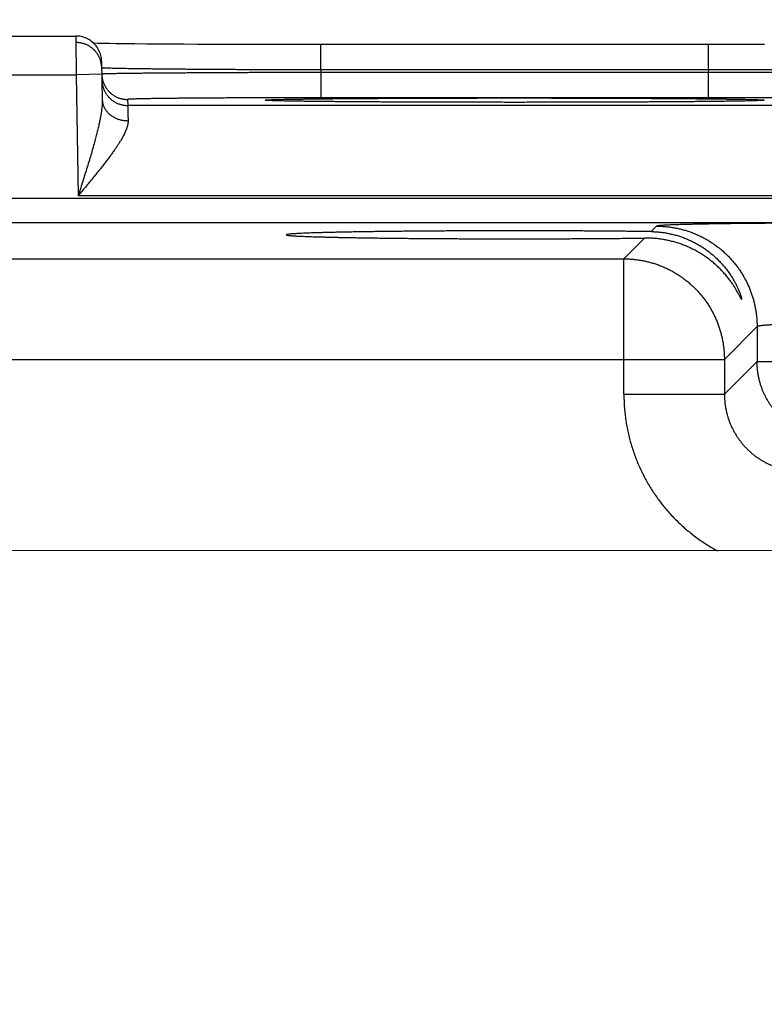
# Model space of a CAD drawing. Header units: inches. Extents: x 0 to 34, y 0 to 22.
# Tile 102 of 112: x 24.046 to 24.624, y 16.674 to 17.438. Entities that reach past the tile are written whole.
import ezdxf

# ---------------------------------------------------------------- set-up
doc = ezdxf.new("R2010")
doc.units = ezdxf.units.IN
doc.header["$LTSCALE"] = 1.87
doc.header["$MEASUREMENT"] = 0
doc.layers.get('0').update_dxf_attribs({"linetype": 'CONTINUOUS'})
doc.layers.add('DIMENSIONS', color=7, linetype='CONTINUOUS')
doc.styles.get("Standard").update_dxf_attribs({"font": 'txt', "width": 0.8})
doc.dimstyles.new('DIMSTYLE_1', dxfattribs={"dimtxt": 0.125, "dimasz": 0.18, "dimexe": 0.18, "dimexo": 0.0625, "dimgap": 0.09, "dimtad": 0, "dimtih": 1, "dimtoh": 1, "dimdec": 3, "dimzin": 4, "dimdsep": 46, "dimtxsty": 'STANDARD', "dimblk": '_FILLED', "dimblk1": '_FILLED', "dimblk2": '_FILLED', "dimcen": 0.09, "dimadec": 0, "dimazin": 0, "dimtp": 0.01, "dimtm": 0.01, "dimtfac": 1, "dimtdec": 3, "dimtofl": 0, "dimtmove": 0, "dimatfit": 3, "dimldrblk": '_FILLED', "dimfxl": 1, "dimtolj": 1, "dimtzin": 4, "dimarcsym": 0})

# ---------------------------------------------------------------- blocks, each defined once
blk = doc.blocks.new('_FILLED')
at = {"color": 0, "linetype": 'BYBLOCK'}
blk.add_solid([(0, 0), (-1, 0.1736), (-1, -0.1736)], dxfattribs=at)
blk = doc.blocks.new('*D7')
at = {"layer": 'DIMENSIONS', "color": 2, "linetype": 'CONTINUOUS'}
for p, q in [((18.86444, 15.90956), (18.86444, 19.04989)), ((25.36445, 15.91792), (25.36445, 19.04989)), ((18.86444, 18.92489), (21.29109, 18.92489)), ((25.36445, 18.92489), (22.74109, 18.92489))]:
    blk.add_line(p, q, dxfattribs=at)
at = {"layer": 'DIMENSIONS', "color": 2, "linetype": 'CONTINUOUS', "xscale": 0.18, "yscale": 0.18, "zscale": 0.18, "rotation": 180}
blk.add_blockref('_FILLED', (18.86444, 18.92489), dxfattribs=at)
at = {"layer": 'DIMENSIONS', "color": 2, "linetype": 'CONTINUOUS', "xscale": 0.18, "yscale": 0.18, "zscale": 0.18}
blk.add_blockref('_FILLED', (25.36445, 18.92489), dxfattribs=at)
at = {"layer": 'DIMENSIONS', "color": 2, "linetype": 'CONTINUOUS', "width": 0.8}
for s, p in [('[', (21.97859, 18.86239)), (']', (22.57859, 18.86239)), ('6.500', (21.35359, 18.86239)), ('165.1', (22.07859, 18.86239))]:
    blk.add_text(s, height=0.125, dxfattribs=at).set_placement(p)

msp = doc.modelspace()

# ---------------------------------------------------------------- linework, layer by layer
at = {"color": 7, "linetype": 'CONTINUOUS'}
for p, q in [((23.84093, 17.42489), (24.08996, 17.42489)), ((24.1069, 17.41919), (24.10386, 17.41925)), ((24.11171, 17.4191), (24.1069, 17.41919)), ((24.11609, 17.41903), (24.11171, 17.4191)), ((24.12135, 17.41896), (24.11609, 17.41903)), ((24.12782, 17.41887), (24.12135, 17.41896)), ((24.13568, 17.41879), (24.12782, 17.41887)), ((24.14496, 17.4187), (24.13568, 17.41879)), ((24.15574, 17.41861), (24.14496, 17.4187)), ((24.16408, 17.41855), (24.15574, 17.41861)), ((24.17362, 17.41849), (24.16408, 17.41855)), ((24.18424, 17.41843), (24.17362, 17.41849)), ((24.1953, 17.41838), (24.18424, 17.41843)), ((24.20673, 17.41834), (24.1953, 17.41838)), ((24.2185, 17.4183), (24.20673, 17.41834)), ((24.23052, 17.41827), (24.2185, 17.4183)), ((24.24276, 17.41824), (24.23052, 17.41827)), ((24.25517, 17.41822), (24.24276, 17.41824)), ((24.2677, 17.41821), (24.25517, 17.41822)), ((24.28005, 17.41821), (24.2677, 17.41821)), ((24.58694, 17.41821), (24.28005, 17.41821)), ((24.28005, 17.39856), (24.28005, 17.41821)), ((24.58085, 17.39856), (24.58085, 17.41821)), ((24.59959, 17.41822), (24.58694, 17.41821)), ((24.6121, 17.41823), (24.59959, 17.41822)), ((24.62447, 17.41825), (24.6121, 17.41823)), ((24.10996, 17.40524), (24.11048, 17.37548)), ((24.58085, 17.39856), (24.28005, 17.39856)), ((24.28005, 17.39856), (24.28008, 17.39663)), ((24.58081, 17.39663), (24.28008, 17.39663)), ((24.28008, 17.39663), (24.28008, 17.37698)), ((24.58085, 17.39856), (24.58081, 17.39663)), ((24.58081, 17.39663), (24.58081, 17.37698)), ((23.84076, 17.39489), (24.09013, 17.39489)), ((24.11013, 17.39524), (24.09013, 17.39489)), ((24.09013, 17.39489), (24.09177, 17.30099)), ((24.13013, 17.37567), (24.13021, 17.37099)), ((24.239, 17.37491), (24.23897, 17.37491)), ((24.23931, 17.37489), (24.23915, 17.3749)), ((24.23952, 17.37487), (24.23931, 17.37489)), ((24.2398, 17.37485), (24.23952, 17.37487)), ((24.24014, 17.37484), (24.2398, 17.37485)), ((24.24055, 17.37482), (24.24014, 17.37484)), ((24.24131, 17.37478), (24.24055, 17.37482)), ((24.24223, 17.37474), (24.24131, 17.37478)), ((24.24376, 17.37469), (24.24223, 17.37474)), ((24.2457, 17.37463), (24.24376, 17.37469)), ((24.24816, 17.37457), (24.2457, 17.37463)), ((24.25121, 17.3745), (24.24816, 17.37457)), ((24.25492, 17.37442), (24.25121, 17.3745)), ((24.25953, 17.37434), (24.25492, 17.37442)), ((24.26532, 17.37425), (24.25953, 17.37434)), ((24.27058, 17.37418), (24.26532, 17.37425)), ((24.27673, 17.37411), (24.27058, 17.37418)), ((24.28397, 17.37403), (24.27673, 17.37411)), ((24.58081, 17.37698), (24.28008, 17.37698)), ((24.29265, 17.37395), (24.28397, 17.37403)), ((24.30348, 17.37386), (24.29265, 17.37395)), ((24.31217, 17.37379), (24.30348, 17.37386)), ((24.32221, 17.37373), (24.31217, 17.37379)), ((24.3331, 17.37367), (24.32221, 17.37373)), ((24.34432, 17.37362), (24.3331, 17.37367)), ((24.35595, 17.37357), (24.34432, 17.37362)), ((24.36791, 17.37353), (24.35595, 17.37357)), ((24.38014, 17.3735), (24.36791, 17.37353)), ((24.49296, 17.37353), (24.48075, 17.3735)), ((24.50491, 17.37357), (24.49296, 17.37353)), ((24.51653, 17.37362), (24.50491, 17.37357)), ((24.52776, 17.37367), (24.51653, 17.37362)), ((24.53872, 17.37373), (24.52776, 17.37367)), ((24.54855, 17.37379), (24.53872, 17.37373)), ((24.5604, 17.37388), (24.54855, 17.37379)), ((24.56985, 17.37396), (24.5604, 17.37388)), ((24.5777, 17.37404), (24.56985, 17.37396)), ((24.58436, 17.37411), (24.5777, 17.37404)), ((24.59183, 17.3742), (24.58436, 17.37411)), ((24.59796, 17.37429), (24.59183, 17.3742)), ((24.60298, 17.37437), (24.59796, 17.37429)), ((24.60707, 17.37444), (24.60298, 17.37437)), ((24.61039, 17.37451), (24.60707, 17.37444)), ((24.61366, 17.37459), (24.61039, 17.37451)), ((24.61605, 17.37466), (24.61366, 17.37459)), ((24.61784, 17.37471), (24.61605, 17.37466)), ((24.619, 17.37476), (24.61784, 17.37471)), ((24.61996, 17.3748), (24.619, 17.37476)), ((24.62055, 17.37483), (24.61996, 17.3748)), ((24.62104, 17.37485), (24.62055, 17.37483)), ((24.62131, 17.37487), (24.62104, 17.37485)), ((24.62153, 17.37488), (24.62131, 17.37487)), ((24.62171, 17.37489), (24.62153, 17.37488)), ((24.62183, 17.3749), (24.62171, 17.37489)), ((24.6219, 17.37491), (24.62183, 17.3749)), ((24.62192, 17.37491), (24.6219, 17.37491)), ((24.62192, 17.37491), (24.62192, 17.37491)), ((24.73068, 17.37099), (24.13021, 17.37099)), ((24.39258, 17.37348), (24.38014, 17.3735)), ((24.40519, 17.37346), (24.39258, 17.37348)), ((24.41791, 17.37345), (24.40519, 17.37346)), ((24.43045, 17.37344), (24.41791, 17.37345)), ((24.44299, 17.37345), (24.43045, 17.37344)), ((24.45571, 17.37346), (24.44299, 17.37345)), ((24.46831, 17.37348), (24.45571, 17.37346)), ((24.48075, 17.3735), (24.46831, 17.37348)), ((25.80914, 17.29884), (18.41877, 17.29884)), ((24.76912, 17.30099), (24.09177, 17.30099)), ((25.80914, 17.27982), (18.41877, 17.27982)), ((24.54068, 17.27737), (24.53644, 17.27313)), ((24.53142, 17.26811), (24.51531, 17.25201)), ((23.91758, 17.25201), (24.51531, 17.25201)), ((24.51531, 17.147), (24.51531, 17.25201)), ((24.61867, 17.19939), (24.5933, 17.17402)), ((24.61867, 17.19939), (24.61867, 17.17237)), ((23.83959, 17.17402), (24.5933, 17.17402)), ((24.5933, 17.17402), (24.5933, 17.147)), ((24.61867, 17.17237), (24.5933, 17.147)), ((24.61867, 17.17237), (24.74422, 17.17237)), ((24.51531, 17.147), (24.5933, 17.147)), ((25.65173, 17.02486), (18.56512, 17.02866))]:
    msp.add_line(p, q, dxfattribs=at)
for points in [[(24.10996, 17.40524), (24.1099, 17.40641), (24.10978, 17.40757), (24.10959, 17.40873), (24.10933, 17.40987), (24.109, 17.41099), (24.10861, 17.4121), (24.10816, 17.41318), (24.10764, 17.41423), (24.10707, 17.41525), (24.10643, 17.41623), (24.10574, 17.41718), (24.10499, 17.41808), (24.10419, 17.41894), (24.10335, 17.41974), (24.10245, 17.4205), (24.10152, 17.42121), (24.10054, 17.42186), (24.09953, 17.42245), (24.09849, 17.42298), (24.09741, 17.42344), (24.09632, 17.42385), (24.09519, 17.42419), (24.09406, 17.42446), (24.0929, 17.42467), (24.09174, 17.42481), (24.09057, 17.42488), (24.08996, 17.42489)], [(24.23915, 17.3749), (24.23904, 17.37491), (24.239, 17.37491)]]:
    msp.add_lwpolyline(points, dxfattribs=at)
for points, knots in [([(24.08996, 17.42489), (24.08996, 17.42488), (24.08996, 17.42479), (24.08996, 17.42474), (24.08996, 17.42451), (24.08996, 17.42425), (24.08996, 17.42389), (24.08997, 17.42346), (24.08997, 17.42294), (24.08997, 17.42234), (24.08998, 17.42167), (24.08998, 17.42093), (24.08999, 17.42011), (24.08999, 17.41923), (24.09, 17.41827), (24.09, 17.41725), (24.09001, 17.41617), (24.09002, 17.41503), (24.09002, 17.41384), (24.09003, 17.41259), (24.09004, 17.41129), (24.09005, 17.40994), (24.09005, 17.40856), (24.09006, 17.40714), (24.09007, 17.40568), (24.09008, 17.40419), (24.09009, 17.40268), (24.0901, 17.40115), (24.09011, 17.3996), (24.09012, 17.39804), (24.09012, 17.39646), (24.09013, 17.39541), (24.09013, 17.39489)], [0, 0, 0, 0, 0.000641, 0.004341, 0.010803, 0.020009, 0.031929, 0.046531, 0.063777, 0.08362, 0.105992, 0.130826, 0.158056, 0.187616, 0.219444, 0.253465, 0.289567, 0.327633, 0.367566, 0.409267, 0.45261, 0.497455, 0.543681, 0.591179, 0.639812, 0.689418, 0.739852, 0.790996, 0.842726, 0.894901, 0.947374, 1, 1, 1, 1]), ([(24.11004, 17.40031), (24.11003, 17.40066), (24.11, 17.4014), (24.10988, 17.40251), (24.1097, 17.40365), (24.10945, 17.40477), (24.10913, 17.40588), (24.10876, 17.40696), (24.10832, 17.40803), (24.10782, 17.40906), (24.10726, 17.41007), (24.10664, 17.41104), (24.10597, 17.41198), (24.10525, 17.41288), (24.10448, 17.41373), (24.10366, 17.41454), (24.10279, 17.41529), (24.10188, 17.416), (24.10093, 17.41665), (24.09995, 17.41725), (24.09894, 17.41779), (24.09789, 17.41827), (24.09682, 17.4187), (24.09572, 17.41905), (24.09461, 17.41935), (24.09348, 17.41958), (24.09234, 17.41974), (24.0912, 17.41984), (24.09043, 17.41986), (24.09005, 17.41986)], [0, 0, 0, 0, 0.034076, 0.071226, 0.108376, 0.145526, 0.182676, 0.219826, 0.256976, 0.294126, 0.331277, 0.368427, 0.405578, 0.442728, 0.479879, 0.51703, 0.554181, 0.591332, 0.628483, 0.665634, 0.702786, 0.739937, 0.777089, 0.814241, 0.851392, 0.888544, 0.925696, 0.962848, 1, 1, 1, 1]), ([(24.28005, 17.39856), (24.27811, 17.39856), (24.27424, 17.39857), (24.26844, 17.39858), (24.26266, 17.3986), (24.2569, 17.39862), (24.25116, 17.39863), (24.24546, 17.39865), (24.2398, 17.39868), (24.23418, 17.3987), (24.22862, 17.39872), (24.22312, 17.39875), (24.21769, 17.39878), (24.21233, 17.3988), (24.20705, 17.39883), (24.20185, 17.39886), (24.19675, 17.3989), (24.19174, 17.39893), (24.18683, 17.39896), (24.18204, 17.399), (24.17736, 17.39903), (24.1728, 17.39907), (24.16836, 17.39911), (24.16406, 17.39915), (24.15989, 17.39919), (24.15586, 17.39923), (24.15197, 17.39927), (24.14824, 17.39931), (24.14465, 17.39935), (24.14123, 17.39939), (24.13796, 17.39944), (24.13486, 17.39948), (24.13193, 17.39953), (24.12918, 17.39957), (24.12659, 17.39962), (24.12419, 17.39966), (24.12197, 17.39971), (24.11993, 17.39975), (24.11808, 17.3998), (24.11642, 17.39985), (24.11495, 17.39989), (24.11367, 17.39994), (24.11259, 17.39998), (24.11169, 17.40003), (24.11101, 17.40007), (24.11048, 17.40011), (24.11027, 17.40016), (24.11014, 17.40017)], [0, 0, 0, 0, 0.034176, 0.068309, 0.102358, 0.136287, 0.170057, 0.203629, 0.236961, 0.270017, 0.302758, 0.335147, 0.36714, 0.398699, 0.429788, 0.460377, 0.49043, 0.51991, 0.548779, 0.577008, 0.604564, 0.631417, 0.657533, 0.682881, 0.707432, 0.731159, 0.754036, 0.776038, 0.797138, 0.817309, 0.836528, 0.854773, 0.872024, 0.888261, 0.903462, 0.91761, 0.93069, 0.942688, 0.953588, 0.963377, 0.972042, 0.979574, 0.985964, 0.991207, 0.995295, 0.998225, 1, 1, 1, 1]), ([(24.28008, 17.39663), (24.27814, 17.39663), (24.27428, 17.39662), (24.26848, 17.3966), (24.2627, 17.39659), (24.25694, 17.39657), (24.2512, 17.39656), (24.2455, 17.39654), (24.23984, 17.39652), (24.23423, 17.3965), (24.22867, 17.39648), (24.22317, 17.39646), (24.21774, 17.39644), (24.21238, 17.39641), (24.2071, 17.39639), (24.20191, 17.39636), (24.1968, 17.39634), (24.1918, 17.39631), (24.18689, 17.39628), (24.1821, 17.39625), (24.17742, 17.39622), (24.17286, 17.39619), (24.16843, 17.39616), (24.16412, 17.39613), (24.15995, 17.3961), (24.15592, 17.39607), (24.15204, 17.39604), (24.1483, 17.39601), (24.14472, 17.39597), (24.14129, 17.39594), (24.13803, 17.39591), (24.13493, 17.39587), (24.132, 17.39584), (24.12925, 17.3958), (24.12667, 17.39577), (24.12426, 17.39573), (24.12204, 17.3957), (24.12001, 17.39566), (24.11816, 17.39563), (24.1165, 17.39559), (24.11503, 17.39556), (24.11375, 17.39553), (24.11267, 17.39549), (24.11177, 17.39546), (24.1111, 17.39542), (24.11056, 17.39541), (24.11036, 17.39535), (24.11023, 17.39535)], [0, 0, 0, 0, 0.034185, 0.068322, 0.102374, 0.136301, 0.170067, 0.203635, 0.236968, 0.270025, 0.302769, 0.335161, 0.367158, 0.398722, 0.429814, 0.460405, 0.49046, 0.519943, 0.548817, 0.577049, 0.60461, 0.631467, 0.657587, 0.682938, 0.707492, 0.731222, 0.754102, 0.776107, 0.797209, 0.817383, 0.836603, 0.85485, 0.872102, 0.888338, 0.903537, 0.917684, 0.930763, 0.94276, 0.953657, 0.963441, 0.972101, 0.979627, 0.98601, 0.991243, 0.995322, 0.998241, 1, 1, 1, 1]), ([(24.75066, 17.39535), (24.75053, 17.39535), (24.75033, 17.39541), (24.7498, 17.39542), (24.74912, 17.39546), (24.74823, 17.39549), (24.74715, 17.39553), (24.74587, 17.39556), (24.7444, 17.39559), (24.74274, 17.39563), (24.74089, 17.39566), (24.73885, 17.3957), (24.73663, 17.39573), (24.73423, 17.39577), (24.73165, 17.3958), (24.72889, 17.39584), (24.72596, 17.39587), (24.72287, 17.39591), (24.7196, 17.39594), (24.71618, 17.39597), (24.7126, 17.39601), (24.70886, 17.39604), (24.70498, 17.39607), (24.70095, 17.3961), (24.69678, 17.39613), (24.69247, 17.39616), (24.68804, 17.39619), (24.68348, 17.39622), (24.6788, 17.39625), (24.674, 17.39628), (24.6691, 17.39631), (24.66409, 17.39634), (24.65899, 17.39636), (24.6538, 17.39639), (24.64852, 17.39641), (24.64316, 17.39644), (24.63772, 17.39646), (24.63222, 17.39648), (24.62666, 17.3965), (24.62105, 17.39652), (24.61539, 17.39654), (24.60969, 17.39656), (24.60396, 17.39657), (24.59819, 17.39659), (24.59241, 17.3966), (24.58662, 17.39662), (24.58275, 17.39663), (24.58081, 17.39663)], [0, 0, 0, 0, 0.001759, 0.004678, 0.008756, 0.013989, 0.020371, 0.027896, 0.036555, 0.046339, 0.057235, 0.069229, 0.082307, 0.096452, 0.11165, 0.127883, 0.145133, 0.163377, 0.182595, 0.202765, 0.223864, 0.245867, 0.268746, 0.292475, 0.317028, 0.342378, 0.368498, 0.395356, 0.422919, 0.451153, 0.480029, 0.509514, 0.539571, 0.570164, 0.601259, 0.632824, 0.664824, 0.697217, 0.729963, 0.763023, 0.796357, 0.829928, 0.863696, 0.897625, 0.931678, 0.965816, 1, 1, 1, 1]), ([(24.75085, 17.40021), (24.75085, 17.40018), (24.75065, 17.40016), (24.75041, 17.40011), (24.74988, 17.40007), (24.7492, 17.40003), (24.74831, 17.39998), (24.74722, 17.39994), (24.74594, 17.39989), (24.74447, 17.39985), (24.74281, 17.3998), (24.74096, 17.39975), (24.73892, 17.39971), (24.7367, 17.39966), (24.7343, 17.39962), (24.73172, 17.39957), (24.72896, 17.39953), (24.72603, 17.39948), (24.72294, 17.39944), (24.71967, 17.39939), (24.71625, 17.39935), (24.71266, 17.39931), (24.70893, 17.39927), (24.70504, 17.39923), (24.70101, 17.39919), (24.69684, 17.39915), (24.69254, 17.39911), (24.6881, 17.39907), (24.68354, 17.39903), (24.67886, 17.399), (24.67406, 17.39896), (24.66916, 17.39893), (24.66415, 17.3989), (24.65905, 17.39886), (24.65385, 17.39883), (24.64857, 17.3988), (24.64321, 17.39878), (24.63777, 17.39875), (24.63227, 17.39872), (24.62671, 17.3987), (24.6211, 17.39868), (24.61543, 17.39865), (24.60973, 17.39863), (24.604, 17.39862), (24.59823, 17.3986), (24.59245, 17.39858), (24.58665, 17.39857), (24.58278, 17.39856), (24.58085, 17.39856)], [0, 0, 0, 0, 0.000644, 0.002418, 0.005347, 0.009432, 0.01467, 0.021056, 0.028582, 0.037241, 0.047021, 0.057913, 0.069902, 0.082972, 0.097108, 0.112297, 0.12852, 0.145758, 0.163988, 0.183191, 0.203345, 0.224428, 0.246413, 0.269274, 0.292984, 0.317518, 0.342848, 0.368947, 0.395784, 0.423326, 0.451538, 0.480391, 0.509854, 0.539891, 0.570463, 0.601535, 0.633076, 0.665051, 0.697422, 0.730145, 0.763181, 0.796494, 0.830046, 0.863797, 0.897706, 0.931736, 0.965847, 1, 1, 1, 1]), ([(24.11013, 17.39524), (24.11014, 17.39488), (24.11017, 17.39414), (24.11029, 17.39303), (24.11048, 17.39189), (24.11073, 17.39077), (24.11104, 17.38966), (24.11142, 17.38857), (24.11186, 17.38751), (24.11236, 17.38647), (24.11291, 17.38546), (24.11353, 17.38449), (24.1142, 17.38356), (24.11492, 17.38266), (24.1157, 17.38181), (24.11652, 17.381), (24.11738, 17.38024), (24.11829, 17.37953), (24.11924, 17.37888), (24.12022, 17.37828), (24.12124, 17.37774), (24.12228, 17.37726), (24.12335, 17.37684), (24.12445, 17.37648), (24.12556, 17.37619), (24.12669, 17.37596), (24.12783, 17.37579), (24.12898, 17.37569), (24.12974, 17.37567), (24.13013, 17.37567)], [0, 0, 0, 0, 0.034394, 0.071532, 0.10867, 0.145808, 0.182946, 0.220084, 0.257223, 0.294361, 0.331499, 0.368637, 0.405776, 0.442914, 0.480053, 0.517192, 0.55433, 0.591469, 0.628608, 0.665747, 0.702886, 0.740025, 0.777164, 0.814303, 0.851443, 0.888582, 0.925721, 0.962861, 1, 1, 1, 1]), ([(24.11021, 17.39064), (24.11022, 17.39026), (24.11025, 17.38949), (24.11037, 17.38835), (24.11056, 17.38721), (24.11081, 17.38609), (24.11112, 17.38498), (24.1115, 17.38389), (24.11194, 17.38283), (24.11244, 17.38179), (24.113, 17.38078), (24.11361, 17.37981), (24.11428, 17.37888), (24.115, 17.37798), (24.11578, 17.37713), (24.1166, 17.37632), (24.11746, 17.37556), (24.11837, 17.37486), (24.11932, 17.3742), (24.1203, 17.3736), (24.12132, 17.37306), (24.12236, 17.37258), (24.12344, 17.37216), (24.12453, 17.3718), (24.12564, 17.37151), (24.12677, 17.37128), (24.12791, 17.37111), (24.12906, 17.37101), (24.12982, 17.37099), (24.13021, 17.37099)], [0, 0, 0, 0, 0.037036, 0.074073, 0.111109, 0.148146, 0.185182, 0.222218, 0.259255, 0.296292, 0.333328, 0.370365, 0.407402, 0.444439, 0.481476, 0.518513, 0.55555, 0.592587, 0.629624, 0.666662, 0.703699, 0.740736, 0.777774, 0.814812, 0.851849, 0.888887, 0.925925, 0.962962, 1, 1, 1, 1]), ([(24.11048, 17.37548), (24.11049, 17.37492), (24.11048, 17.37376), (24.11039, 17.37191), (24.11023, 17.36988), (24.10997, 17.36764), (24.10962, 17.36516), (24.10916, 17.36243), (24.10858, 17.35944), (24.10788, 17.35615), (24.10705, 17.35257), (24.10608, 17.34867), (24.10497, 17.34445), (24.10371, 17.33991), (24.10232, 17.33505), (24.1008, 17.3299), (24.09915, 17.32447), (24.0974, 17.31882), (24.09557, 17.31298), (24.09369, 17.30702), (24.09241, 17.30301), (24.09177, 17.30099)], [0, 0, 0, 0, 0.021607, 0.04545, 0.071829, 0.101043, 0.133409, 0.169229, 0.208763, 0.252275, 0.299988, 0.352112, 0.408756, 0.469966, 0.53563, 0.605543, 0.679319, 0.756437, 0.836125, 0.91757, 1, 1, 1, 1]), ([(24.11048, 17.37548), (24.11048, 17.37516), (24.11051, 17.37452), (24.11063, 17.37357), (24.11081, 17.37262), (24.11106, 17.37168), (24.11137, 17.37076), (24.11175, 17.36986), (24.11219, 17.36897), (24.11269, 17.36811), (24.11324, 17.36727), (24.11386, 17.36646), (24.11453, 17.36569), (24.11525, 17.36494), (24.11603, 17.36424), (24.11685, 17.36357), (24.11771, 17.36294), (24.11862, 17.36236), (24.11957, 17.36182), (24.12056, 17.36132), (24.12157, 17.36088), (24.12262, 17.36048), (24.12369, 17.36014), (24.12479, 17.35984), (24.1259, 17.3596), (24.12703, 17.35942), (24.12817, 17.35929), (24.12932, 17.35921), (24.13009, 17.3592), (24.13047, 17.3592)], [0, 0, 0, 0, 0.033592, 0.067234, 0.100974, 0.134859, 0.168934, 0.203241, 0.237817, 0.272694, 0.307901, 0.343461, 0.379392, 0.415706, 0.452411, 0.489508, 0.526993, 0.564859, 0.603092, 0.641674, 0.680584, 0.719796, 0.759282, 0.79901, 0.838945, 0.87905, 0.919288, 0.959618, 1, 1, 1, 1]), ([(24.28008, 17.37698), (24.27833, 17.37698), (24.27484, 17.37698), (24.26961, 17.37698), (24.2644, 17.37697), (24.2592, 17.37697), (24.25404, 17.37696), (24.2489, 17.37695), (24.24381, 17.37694), (24.23875, 17.37693), (24.23375, 17.37692), (24.2288, 17.3769), (24.22391, 17.37688), (24.2191, 17.37687), (24.21436, 17.37685), (24.2097, 17.37683), (24.20512, 17.3768), (24.20064, 17.37678), (24.19625, 17.37676), (24.19197, 17.37673), (24.18779, 17.3767), (24.18372, 17.37667), (24.17977, 17.37664), (24.17595, 17.37661), (24.17225, 17.37658), (24.16868, 17.37655), (24.16525, 17.37651), (24.16196, 17.37648), (24.15881, 17.37644), (24.15581, 17.3764), (24.15296, 17.37637), (24.15027, 17.37633), (24.14773, 17.37629), (24.14536, 17.37625), (24.14314, 17.3762), (24.1411, 17.37616), (24.13922, 17.37612), (24.13752, 17.37608), (24.13599, 17.37603), (24.13464, 17.37599), (24.13346, 17.37595), (24.13246, 17.3759), (24.13164, 17.37586), (24.13102, 17.37581), (24.13053, 17.37578), (24.13031, 17.37573), (24.13013, 17.3757), (24.13013, 17.37567)], [0, 0, 0, 0, 0.034938, 0.069822, 0.104609, 0.139256, 0.17372, 0.207965, 0.241959, 0.275665, 0.309042, 0.342047, 0.374635, 0.40676, 0.438383, 0.469471, 0.499988, 0.529897, 0.55916, 0.587742, 0.615608, 0.642725, 0.669059, 0.694578, 0.71925, 0.743045, 0.765938, 0.787899, 0.808901, 0.828917, 0.847922, 0.865896, 0.882816, 0.89866, 0.913408, 0.927046, 0.939559, 0.950929, 0.961138, 0.970173, 0.978025, 0.984687, 0.990153, 0.994415, 0.997469, 0.999319, 1, 1, 1, 1]), ([(24.23888, 17.37488), (24.2386, 17.3749), (24.23812, 17.37494), (24.23745, 17.37497), (24.23709, 17.37507), (24.23676, 17.37504), (24.23676, 17.37523), (24.23709, 17.3752), (24.23745, 17.3753), (24.23812, 17.37533), (24.23895, 17.37539), (24.24001, 17.37544), (24.24127, 17.3755), (24.24274, 17.37555), (24.24441, 17.3756), (24.24629, 17.37566), (24.24837, 17.37571), (24.25065, 17.37576), (24.25313, 17.37581), (24.2558, 17.37586), (24.25866, 17.37591), (24.26171, 17.37596), (24.26494, 17.37601), (24.26835, 17.37606), (24.27194, 17.3761), (24.27571, 17.37615), (24.27964, 17.37619), (24.28374, 17.37624), (24.288, 17.37628), (24.29242, 17.37632), (24.29698, 17.37636), (24.3017, 17.3764), (24.30655, 17.37643), (24.31154, 17.37647), (24.31666, 17.3765), (24.3219, 17.37653), (24.32726, 17.37656), (24.33274, 17.37659), (24.33832, 17.37662), (24.344, 17.37665), (24.34977, 17.37667), (24.35563, 17.37669), (24.36157, 17.37671), (24.36759, 17.37673), (24.37368, 17.37675), (24.37983, 17.37676), (24.38604, 17.37678), (24.39229, 17.37679), (24.39859, 17.3768), (24.40492, 17.37681), (24.41129, 17.37682), (24.41767, 17.37682), (24.42405, 17.37682), (24.42832, 17.37682), (24.43045, 17.37682)], [0, 0, 0, 0, 0.004322, 0.007573, 0.009753, 0.010873, 0.011158, 0.012278, 0.01446, 0.017712, 0.022035, 0.027425, 0.03388, 0.041391, 0.049949, 0.059544, 0.070168, 0.081809, 0.094455, 0.108091, 0.122701, 0.13827, 0.154782, 0.17222, 0.190563, 0.20979, 0.229881, 0.250814, 0.272567, 0.295119, 0.318441, 0.342506, 0.367288, 0.392765, 0.418914, 0.445697, 0.473077, 0.501025, 0.529515, 0.558518, 0.588003, 0.617939, 0.648291, 0.679027, 0.710116, 0.741522, 0.773213, 0.805158, 0.837322, 0.869671, 0.902159, 0.93474, 0.967369, 1, 1, 1, 1]), ([(24.43045, 17.37344), (24.42832, 17.37344), (24.42405, 17.37344), (24.41766, 17.37345), (24.41128, 17.37345), (24.40492, 17.37346), (24.39859, 17.37347), (24.39229, 17.37348), (24.38603, 17.37349), (24.37983, 17.3735), (24.37368, 17.37352), (24.36759, 17.37353), (24.36157, 17.37355), (24.35563, 17.37357), (24.34977, 17.3736), (24.34399, 17.37362), (24.33831, 17.37365), (24.33273, 17.37367), (24.32726, 17.3737), (24.3219, 17.37373), (24.31665, 17.37376), (24.31154, 17.3738), (24.30655, 17.37383), (24.30169, 17.37387), (24.29698, 17.37391), (24.29241, 17.37395), (24.288, 17.37399), (24.28374, 17.37403), (24.27964, 17.37407), (24.27571, 17.37412), (24.27194, 17.37416), (24.26835, 17.37421), (24.26494, 17.37425), (24.2617, 17.3743), (24.25866, 17.37435), (24.25579, 17.3744), (24.25313, 17.37445), (24.25065, 17.3745), (24.24837, 17.37455), (24.24629, 17.37461), (24.24441, 17.37466), (24.24274, 17.37471), (24.24127, 17.37477), (24.24004, 17.37482), (24.23929, 17.37486), (24.23897, 17.37488)], [0, 0, 0, 0, 0.033386, 0.066769, 0.100102, 0.133339, 0.166432, 0.199337, 0.232017, 0.264437, 0.296565, 0.328368, 0.359813, 0.390865, 0.421493, 0.45166, 0.481332, 0.510475, 0.539063, 0.567073, 0.594473, 0.62122, 0.647281, 0.672633, 0.697253, 0.721111, 0.744179, 0.766433, 0.787848, 0.808401, 0.828069, 0.846833, 0.864671, 0.881564, 0.897491, 0.912435, 0.926383, 0.939319, 0.951229, 0.962097, 0.971912, 0.980665, 0.988347, 0.99495, 1, 1, 1, 1]), ([(24.43045, 17.37682), (24.43258, 17.37682), (24.43684, 17.37682), (24.44323, 17.37682), (24.44961, 17.37682), (24.45597, 17.37681), (24.4623, 17.3768), (24.4686, 17.37679), (24.47486, 17.37678), (24.48106, 17.37676), (24.48721, 17.37675), (24.4933, 17.37673), (24.49932, 17.37671), (24.50526, 17.37669), (24.51113, 17.37667), (24.5169, 17.37665), (24.52258, 17.37662), (24.52816, 17.37659), (24.53363, 17.37656), (24.53899, 17.37653), (24.54424, 17.3765), (24.54936, 17.37647), (24.55435, 17.37643), (24.5592, 17.3764), (24.56391, 17.37636), (24.56848, 17.37632), (24.57289, 17.37628), (24.57715, 17.37624), (24.58125, 17.37619), (24.58519, 17.37615), (24.58895, 17.3761), (24.59254, 17.37606), (24.59596, 17.37601), (24.59919, 17.37596), (24.60224, 17.37591), (24.6051, 17.37586), (24.60777, 17.37581), (24.61024, 17.37576), (24.61252, 17.37571), (24.6146, 17.37566), (24.61648, 17.3756), (24.61815, 17.37555), (24.61962, 17.3755), (24.62089, 17.37544), (24.62194, 17.37539), (24.62278, 17.37533), (24.62344, 17.3753), (24.6238, 17.3752), (24.62413, 17.37523), (24.62413, 17.37504), (24.6238, 17.37507), (24.62344, 17.37497), (24.62278, 17.37494), (24.62229, 17.3749), (24.62201, 17.37488)], [0, 0, 0, 0, 0.032635, 0.065268, 0.097851, 0.130341, 0.16269, 0.194855, 0.226799, 0.258491, 0.289896, 0.320984, 0.351721, 0.382076, 0.412015, 0.441504, 0.470508, 0.498996, 0.526941, 0.554322, 0.581105, 0.60725, 0.632725, 0.657508, 0.681573, 0.704895, 0.727444, 0.749198, 0.770131, 0.790221, 0.809447, 0.827789, 0.845226, 0.861739, 0.877307, 0.891916, 0.90555, 0.918195, 0.929837, 0.94046, 0.950054, 0.95861, 0.96612, 0.972575, 0.977965, 0.982287, 0.985538, 0.987719, 0.988838, 0.989123, 0.990243, 0.992425, 0.995677, 1, 1, 1, 1]), ([(24.62193, 17.37488), (24.6216, 17.37486), (24.62086, 17.37482), (24.61962, 17.37477), (24.61815, 17.37471), (24.61648, 17.37466), (24.6146, 17.37461), (24.61252, 17.37455), (24.61024, 17.3745), (24.60777, 17.37445), (24.6051, 17.3744), (24.60224, 17.37435), (24.59919, 17.3743), (24.59595, 17.37425), (24.59254, 17.37421), (24.58895, 17.37416), (24.58518, 17.37412), (24.58125, 17.37407), (24.57715, 17.37403), (24.57289, 17.37399), (24.56847, 17.37395), (24.56391, 17.37391), (24.5592, 17.37387), (24.55434, 17.37383), (24.54935, 17.3738), (24.54423, 17.37376), (24.53899, 17.37373), (24.53363, 17.3737), (24.52816, 17.37367), (24.52258, 17.37365), (24.5169, 17.37362), (24.51112, 17.3736), (24.50526, 17.37357), (24.49932, 17.37355), (24.4933, 17.37353), (24.48721, 17.37352), (24.48106, 17.3735), (24.47486, 17.37349), (24.4686, 17.37348), (24.4623, 17.37347), (24.45597, 17.37346), (24.44961, 17.37345), (24.44323, 17.37345), (24.43684, 17.37344), (24.43258, 17.37344), (24.43045, 17.37344)], [0, 0, 0, 0, 0.005071, 0.011674, 0.019357, 0.028112, 0.037928, 0.048796, 0.060705, 0.073642, 0.087591, 0.102536, 0.118463, 0.135355, 0.153194, 0.171959, 0.191628, 0.212181, 0.233594, 0.255848, 0.278918, 0.302777, 0.327394, 0.352746, 0.378809, 0.405559, 0.432958, 0.460967, 0.489557, 0.518702, 0.548372, 0.578534, 0.609157, 0.640207, 0.67165, 0.703453, 0.735581, 0.768001, 0.80068, 0.833584, 0.866676, 0.89991, 0.93324, 0.966619, 1, 1, 1, 1]), ([(24.73077, 17.37567), (24.73077, 17.3757), (24.73059, 17.37573), (24.73036, 17.37578), (24.72988, 17.37581), (24.72925, 17.37586), (24.72843, 17.3759), (24.72743, 17.37595), (24.72625, 17.37599), (24.7249, 17.37603), (24.72337, 17.37608), (24.72167, 17.37612), (24.71979, 17.37616), (24.71775, 17.3762), (24.71554, 17.37625), (24.71316, 17.37629), (24.71063, 17.37633), (24.70793, 17.37637), (24.70508, 17.3764), (24.70208, 17.37644), (24.69893, 17.37648), (24.69564, 17.37651), (24.69221, 17.37655), (24.68864, 17.37658), (24.68494, 17.37661), (24.68112, 17.37664), (24.67717, 17.37667), (24.6731, 17.3767), (24.66893, 17.37673), (24.66464, 17.37676), (24.66025, 17.37678), (24.65577, 17.3768), (24.65119, 17.37683), (24.64653, 17.37685), (24.64179, 17.37687), (24.63698, 17.37688), (24.63209, 17.3769), (24.62714, 17.37692), (24.62214, 17.37693), (24.61709, 17.37694), (24.61199, 17.37695), (24.60685, 17.37696), (24.60169, 17.37697), (24.59649, 17.37697), (24.59128, 17.37698), (24.58605, 17.37698), (24.58256, 17.37698), (24.58081, 17.37698)], [0, 0, 0, 0, 0.000681, 0.002532, 0.005586, 0.009848, 0.015314, 0.021977, 0.029829, 0.038864, 0.049073, 0.060443, 0.072956, 0.086595, 0.101343, 0.117187, 0.134107, 0.152081, 0.171086, 0.191101, 0.212103, 0.234064, 0.256956, 0.280752, 0.305424, 0.330943, 0.357277, 0.384394, 0.412261, 0.440844, 0.470107, 0.500017, 0.530535, 0.561624, 0.593247, 0.625371, 0.657958, 0.690964, 0.724342, 0.758049, 0.792043, 0.826288, 0.860752, 0.895399, 0.930186, 0.965069, 1, 1, 1, 1]), ([(24.13021, 17.37099), (24.13021, 17.37096), (24.13021, 17.37087), (24.13022, 17.37066), (24.13022, 17.37034), (24.13023, 17.36989), (24.13024, 17.36933), (24.13026, 17.36865), (24.13028, 17.36785), (24.1303, 17.36694), (24.13032, 17.36592), (24.13035, 17.36478), (24.13037, 17.36354), (24.13041, 17.36218), (24.13044, 17.36073), (24.13046, 17.35972), (24.13047, 17.3592)], [0, 0, 0, 0, 0.007236, 0.024644, 0.052201, 0.089863, 0.13757, 0.195244, 0.262784, 0.340076, 0.426986, 0.523364, 0.629046, 0.743852, 0.86758, 1, 1, 1, 1]), ([(24.13047, 17.3592), (24.13048, 17.35889), (24.13047, 17.35824), (24.13037, 17.35724), (24.13019, 17.35618), (24.12993, 17.35505), (24.12958, 17.35385), (24.12913, 17.35257), (24.12859, 17.3512), (24.12794, 17.34974), (24.12718, 17.34818), (24.1263, 17.34652), (24.1253, 17.34475), (24.12418, 17.34287), (24.12292, 17.34088), (24.12152, 17.33876), (24.11999, 17.33651), (24.11831, 17.33414), (24.11648, 17.33165), (24.11451, 17.32902), (24.11241, 17.32628), (24.11017, 17.32341), (24.1078, 17.32044), (24.10532, 17.31736), (24.10274, 17.3142), (24.10007, 17.31096), (24.09734, 17.30767), (24.09457, 17.30434), (24.09271, 17.30211), (24.09177, 17.30099)], [0, 0, 0, 0, 0.013236, 0.027352, 0.042505, 0.058846, 0.076525, 0.09569, 0.116482, 0.139034, 0.16349, 0.189989, 0.218657, 0.249614, 0.282978, 0.318846, 0.35729, 0.398371, 0.442119, 0.488511, 0.537504, 0.589001, 0.642842, 0.698842, 0.756713, 0.816111, 0.876686, 0.938097, 1, 1, 1, 1]), ([(24.67866, 17.27974), (24.67701, 17.27974), (24.67369, 17.27974), (24.66873, 17.27974), (24.66377, 17.27973), (24.65883, 17.27972), (24.65391, 17.2797), (24.64903, 17.27969), (24.64418, 17.27967), (24.63938, 17.27964), (24.63463, 17.27962), (24.62993, 17.27959), (24.6253, 17.27955), (24.62074, 17.27952), (24.61626, 17.27948), (24.61186, 17.27944), (24.60754, 17.2794), (24.60332, 17.27935), (24.5992, 17.2793), (24.59517, 17.27925), (24.59126, 17.2792), (24.58746, 17.27914), (24.58379, 17.27908), (24.58023, 17.27902), (24.5768, 17.27896), (24.57351, 17.27889), (24.57035, 17.27883), (24.56734, 17.27876), (24.56447, 17.27869), (24.56175, 17.27861), (24.55918, 17.27854), (24.55677, 17.27846), (24.55451, 17.27839), (24.55242, 17.27831), (24.5505, 17.27823), (24.54874, 17.27815), (24.54715, 17.27806), (24.54573, 17.27798), (24.54449, 17.2779), (24.54342, 17.27781), (24.54253, 17.27773), (24.54181, 17.27765), (24.54127, 17.27757), (24.54092, 17.27748), (24.54073, 17.27742), (24.54068, 17.27737)], [0, 0, 0, 0, 0.035977, 0.071975, 0.107921, 0.143744, 0.179376, 0.214763, 0.249874, 0.284676, 0.319114, 0.353132, 0.386681, 0.419721, 0.452213, 0.484116, 0.515391, 0.545996, 0.575888, 0.605026, 0.633377, 0.660905, 0.687572, 0.713339, 0.73817, 0.762041, 0.784923, 0.806782, 0.827586, 0.847306, 0.865922, 0.883412, 0.89975, 0.914912, 0.928879, 0.941638, 0.953174, 0.963469, 0.972505, 0.980274, 0.986769, 0.991984, 0.995917, 0.998574, 1, 1, 1, 1]), ([(24.54068, 17.27737), (24.54176, 17.27737), (24.54391, 17.27733), (24.54712, 17.27713), (24.55033, 17.2768), (24.55352, 17.27633), (24.55669, 17.27573), (24.55983, 17.27501), (24.56294, 17.27415), (24.56601, 17.27316), (24.56904, 17.27205), (24.57201, 17.27082), (24.57494, 17.26946), (24.57781, 17.26799), (24.58061, 17.26639), (24.58334, 17.26469), (24.58601, 17.26287), (24.58859, 17.26094), (24.59109, 17.25891), (24.59351, 17.25677), (24.59584, 17.25454), (24.59807, 17.25221), (24.6002, 17.2498), (24.60224, 17.24729), (24.60416, 17.24471), (24.60598, 17.24205), (24.60769, 17.23931), (24.60928, 17.23651), (24.61076, 17.23364), (24.61212, 17.23072), (24.61335, 17.22774), (24.61446, 17.22471), (24.61545, 17.22164), (24.6163, 17.21853), (24.61703, 17.21539), (24.61763, 17.21222), (24.61809, 17.20903), (24.61843, 17.20583), (24.61863, 17.20261), (24.61867, 17.20046), (24.61867, 17.19939)], [0, 0, 0, 0, 0.026313, 0.052627, 0.078941, 0.105256, 0.131571, 0.157886, 0.184201, 0.210517, 0.236833, 0.263149, 0.289465, 0.315782, 0.342098, 0.368415, 0.394732, 0.421049, 0.447367, 0.473684, 0.500001, 0.526318, 0.552636, 0.578953, 0.60527, 0.631587, 0.657904, 0.68422, 0.710537, 0.736853, 0.763169, 0.789485, 0.8158, 0.842115, 0.86843, 0.894745, 0.921059, 0.947373, 0.973687, 1, 1, 1, 1]), ([(24.43045, 17.27375), (24.42845, 17.27375), (24.42447, 17.27375), (24.41849, 17.27374), (24.41253, 17.27373), (24.40659, 17.27372), (24.40068, 17.2737), (24.3948, 17.27368), (24.38897, 17.27366), (24.38318, 17.27364), (24.37744, 17.27361), (24.37177, 17.27357), (24.36616, 17.27354), (24.36062, 17.2735), (24.35517, 17.27345), (24.3498, 17.27341), (24.34452, 17.27336), (24.33934, 17.27331), (24.33426, 17.27325), (24.3293, 17.27319), (24.32445, 17.27313), (24.31972, 17.27307), (24.31511, 17.273), (24.31064, 17.27293), (24.3063, 17.27286), (24.30211, 17.27279), (24.29806, 17.27271), (24.29417, 17.27263), (24.29043, 17.27255), (24.28684, 17.27247), (24.28343, 17.27238), (24.28018, 17.27229), (24.2771, 17.2722), (24.2742, 17.27211), (24.27147, 17.27202), (24.26893, 17.27193), (24.26657, 17.27183), (24.2644, 17.27173), (24.26241, 17.27164), (24.26062, 17.27154), (24.25903, 17.27144), (24.25762, 17.27134), (24.25642, 17.27123), (24.25541, 17.27114), (24.25461, 17.27103), (24.25399, 17.27094), (24.25362, 17.27082), (24.25334, 17.27077), (24.25332, 17.27067), (24.25332, 17.27065)], [0, 0, 0, 0, 0.033745, 0.067459, 0.101085, 0.134604, 0.167971, 0.201136, 0.234083, 0.266759, 0.299126, 0.331161, 0.362811, 0.394049, 0.424843, 0.455144, 0.484932, 0.514169, 0.542811, 0.570843, 0.598221, 0.624913, 0.650901, 0.676139, 0.700608, 0.724283, 0.747124, 0.769119, 0.790237, 0.810448, 0.829742, 0.848087, 0.865464, 0.881858, 0.897242, 0.911606, 0.924932, 0.9372, 0.948404, 0.958527, 0.967557, 0.975488, 0.982308, 0.988012, 0.992598, 0.996063, 0.998417, 0.999701, 1, 1, 1, 1]), ([(24.25332, 17.27065), (24.25332, 17.27064), (24.25334, 17.27054), (24.25362, 17.27048), (24.25399, 17.27037), (24.25461, 17.27028), (24.25541, 17.27017), (24.25642, 17.27007), (24.25762, 17.26997), (24.25903, 17.26987), (24.26062, 17.26977), (24.26241, 17.26967), (24.2644, 17.26958), (24.26657, 17.26948), (24.26893, 17.26938), (24.27147, 17.26929), (24.2742, 17.2692), (24.2771, 17.26911), (24.28018, 17.26902), (24.28343, 17.26893), (24.28684, 17.26884), (24.29043, 17.26876), (24.29417, 17.26868), (24.29806, 17.2686), (24.30211, 17.26852), (24.3063, 17.26845), (24.31064, 17.26838), (24.31511, 17.26831), (24.31972, 17.26824), (24.32445, 17.26818), (24.3293, 17.26812), (24.33426, 17.26806), (24.33934, 17.268), (24.34452, 17.26795), (24.3498, 17.2679), (24.35517, 17.26786), (24.36062, 17.26781), (24.36616, 17.26777), (24.37177, 17.26774), (24.37744, 17.2677), (24.38318, 17.26767), (24.38897, 17.26765), (24.3948, 17.26763), (24.40068, 17.26761), (24.40659, 17.26759), (24.41253, 17.26758), (24.41849, 17.26757), (24.42447, 17.26756), (24.42845, 17.26756), (24.43045, 17.26756)], [0, 0, 0, 0, 0.00029, 0.001573, 0.003927, 0.007393, 0.011979, 0.017683, 0.024504, 0.032435, 0.041464, 0.051587, 0.062791, 0.075059, 0.088386, 0.10275, 0.118134, 0.134528, 0.151905, 0.17025, 0.189544, 0.209756, 0.230874, 0.25287, 0.275711, 0.299385, 0.323855, 0.349093, 0.375081, 0.401773, 0.429151, 0.457184, 0.485827, 0.515063, 0.544852, 0.575153, 0.605947, 0.637186, 0.668836, 0.700871, 0.733239, 0.765915, 0.798862, 0.832028, 0.865395, 0.898914, 0.93254, 0.966255, 1, 1, 1, 1]), ([(24.53644, 17.27313), (24.53482, 17.27315), (24.53155, 17.27319), (24.52659, 17.27325), (24.52151, 17.27331), (24.51633, 17.27336), (24.51106, 17.27341), (24.50569, 17.27345), (24.50024, 17.2735), (24.4947, 17.27354), (24.4891, 17.27357), (24.48342, 17.27361), (24.47769, 17.27364), (24.4719, 17.27366), (24.46607, 17.27368), (24.46019, 17.2737), (24.45429, 17.27372), (24.44835, 17.27373), (24.44239, 17.27374), (24.43642, 17.27375), (24.43244, 17.27375), (24.43045, 17.27375)], [0, 0, 0, 0, 0.045771, 0.092635, 0.140522, 0.189399, 0.239189, 0.289854, 0.341325, 0.393542, 0.446459, 0.499994, 0.554111, 0.608726, 0.663792, 0.719243, 0.775004, 0.831034, 0.887244, 0.943593, 1, 1, 1, 1]), ([(24.43045, 17.26756), (24.43244, 17.26756), (24.43641, 17.26756), (24.44237, 17.26757), (24.44832, 17.26758), (24.45424, 17.26759), (24.46014, 17.26761), (24.466, 17.26763), (24.47183, 17.26765), (24.4776, 17.26767), (24.48333, 17.2677), (24.48899, 17.26774), (24.49459, 17.26777), (24.50011, 17.26781), (24.50556, 17.26785), (24.51092, 17.2679), (24.51619, 17.26795), (24.52136, 17.268), (24.52643, 17.26806), (24.52977, 17.26809), (24.53142, 17.26811)], [0, 0, 0, 0, 0.0591, 0.118136, 0.177031, 0.235735, 0.29416, 0.352263, 0.409956, 0.467191, 0.523893, 0.58, 0.635453, 0.690178, 0.744128, 0.797224, 0.849426, 0.900655, 0.950869, 1, 1, 1, 1]), ([(24.60673, 17.22076), (24.60673, 17.22073), (24.60672, 17.22068), (24.60664, 17.2206), (24.60652, 17.22075), (24.60638, 17.22093), (24.60617, 17.22128), (24.60591, 17.22174), (24.60557, 17.22237), (24.60515, 17.22316), (24.60462, 17.22416), (24.60396, 17.22536), (24.60315, 17.22681), (24.60215, 17.22852), (24.60093, 17.2305), (24.59946, 17.23275), (24.59772, 17.2352), (24.59573, 17.23779), (24.59351, 17.24045), (24.59108, 17.24312), (24.58847, 17.24572), (24.58573, 17.24822), (24.58286, 17.2506), (24.5799, 17.25284), (24.57685, 17.25493), (24.57373, 17.25687), (24.57056, 17.25864), (24.56734, 17.26026), (24.5641, 17.26172), (24.56082, 17.26302), (24.55754, 17.26416), (24.55424, 17.26516), (24.55095, 17.266), (24.54765, 17.2667), (24.54437, 17.26726), (24.54111, 17.26768), (24.53786, 17.26796), (24.53463, 17.26811), (24.53249, 17.26813), (24.53142, 17.26811)], [0, 0, 0, 0, 0.000897, 0.001636, 0.00296, 0.005582, 0.009653, 0.01533, 0.022801, 0.032314, 0.044142, 0.058609, 0.076097, 0.097006, 0.121735, 0.150385, 0.182499, 0.217451, 0.25457, 0.293101, 0.332324, 0.371877, 0.411495, 0.451008, 0.490303, 0.52928, 0.567908, 0.606143, 0.643953, 0.681358, 0.718337, 0.754876, 0.791019, 0.826764, 0.862101, 0.897069, 0.931711, 0.96602, 1, 1, 1, 1]), ([(24.53644, 17.27313), (24.53747, 17.27312), (24.53954, 17.27305), (24.54265, 17.27281), (24.54578, 17.27245), (24.54893, 17.27194), (24.55209, 17.27129), (24.55526, 17.2705), (24.55842, 17.26955), (24.56159, 17.26846), (24.56474, 17.2672), (24.56787, 17.26578), (24.57098, 17.2642), (24.57405, 17.26245), (24.57707, 17.26053), (24.58004, 17.25845), (24.58293, 17.2562), (24.58573, 17.25379), (24.58843, 17.25123), (24.59101, 17.24854), (24.59343, 17.24573), (24.59569, 17.24285), (24.59774, 17.23997), (24.59955, 17.23714), (24.60111, 17.23446), (24.60241, 17.232), (24.60347, 17.22982), (24.60432, 17.22793), (24.60498, 17.22631), (24.6055, 17.22495), (24.6059, 17.22382), (24.6062, 17.22291), (24.60642, 17.22217), (24.60657, 17.2216), (24.60668, 17.22118), (24.6067, 17.22092), (24.60672, 17.22079), (24.60673, 17.22076)], [0, 0, 0, 0, 0.03294, 0.066217, 0.099839, 0.133808, 0.168172, 0.202977, 0.238221, 0.27391, 0.310096, 0.346777, 0.383942, 0.421622, 0.459796, 0.498433, 0.537516, 0.576961, 0.616678, 0.656498, 0.696183, 0.735344, 0.773318, 0.809416, 0.842777, 0.872545, 0.898339, 0.920371, 0.93893, 0.95434, 0.966957, 0.97713, 0.985191, 0.991416, 0.996018, 0.999137, 1, 1, 1, 1]), ([(24.51531, 17.25201), (24.51639, 17.25201), (24.51854, 17.25196), (24.52176, 17.25176), (24.52496, 17.25143), (24.52815, 17.25096), (24.53132, 17.25036), (24.53446, 17.24964), (24.53757, 17.24878), (24.54064, 17.24779), (24.54367, 17.24668), (24.54665, 17.24545), (24.54957, 17.24409), (24.55244, 17.24262), (24.55524, 17.24102), (24.55798, 17.23932), (24.56064, 17.2375), (24.56322, 17.23557), (24.56573, 17.23354), (24.56814, 17.2314), (24.57047, 17.22917), (24.5727, 17.22684), (24.57484, 17.22443), (24.57687, 17.22192), (24.5788, 17.21934), (24.58062, 17.21667), (24.58232, 17.21394), (24.58392, 17.21114), (24.58539, 17.20827), (24.58675, 17.20534), (24.58798, 17.20237), (24.58909, 17.19934), (24.59008, 17.19627), (24.59093, 17.19316), (24.59166, 17.19002), (24.59226, 17.18685), (24.59272, 17.18366), (24.59306, 17.18045), (24.59326, 17.17724), (24.5933, 17.17509), (24.5933, 17.17402)], [0, 0, 0, 0, 0.026315, 0.05263, 0.078945, 0.105261, 0.131577, 0.157893, 0.184209, 0.210526, 0.236843, 0.263161, 0.289478, 0.315796, 0.342114, 0.368432, 0.39475, 0.421068, 0.447387, 0.473705, 0.500023, 0.526342, 0.55266, 0.578978, 0.605297, 0.631615, 0.657932, 0.68425, 0.710567, 0.736885, 0.763203, 0.789519, 0.815835, 0.842151, 0.868467, 0.894785, 0.921098, 0.947404, 0.973703, 1, 1, 1, 1]), ([(24.67866, 17.20175), (24.67778, 17.20175), (24.676, 17.20175), (24.67335, 17.20174), (24.67071, 17.20173), (24.66808, 17.20172), (24.66547, 17.2017), (24.66289, 17.20167), (24.66034, 17.20164), (24.65783, 17.2016), (24.65535, 17.20157), (24.65293, 17.20152), (24.65055, 17.20147), (24.64823, 17.20142), (24.64597, 17.20137), (24.64377, 17.20131), (24.64164, 17.20124), (24.63958, 17.20117), (24.63761, 17.2011), (24.63571, 17.20103), (24.63389, 17.20095), (24.63217, 17.20087), (24.63053, 17.20078), (24.62899, 17.2007), (24.62755, 17.20061), (24.62621, 17.20052), (24.62497, 17.20042), (24.62384, 17.20033), (24.62282, 17.20023), (24.6219, 17.20013), (24.6211, 17.20003), (24.62041, 17.19993), (24.61984, 17.19982), (24.61938, 17.19972), (24.61903, 17.19962), (24.6188, 17.19952), (24.61869, 17.19943), (24.61867, 17.19939)], [0, 0, 0, 0, 0.044232, 0.088379, 0.132351, 0.176063, 0.219431, 0.262369, 0.304793, 0.34662, 0.387767, 0.428152, 0.467698, 0.506326, 0.543961, 0.580529, 0.615958, 0.650179, 0.683124, 0.714728, 0.744929, 0.77367, 0.800892, 0.826542, 0.850571, 0.872933, 0.893583, 0.912482, 0.929595, 0.94489, 0.958341, 0.969924, 0.979626, 0.987442, 0.993383, 0.997502, 1, 1, 1, 1]), ([(24.67866, 17.11237), (24.67779, 17.11238), (24.67605, 17.11241), (24.67344, 17.11259), (24.67083, 17.11287), (24.66825, 17.11327), (24.66568, 17.11378), (24.66314, 17.1144), (24.66062, 17.11514), (24.65814, 17.11598), (24.6557, 17.11693), (24.65331, 17.11798), (24.65096, 17.11914), (24.64867, 17.1204), (24.64643, 17.12176), (24.64425, 17.12321), (24.64214, 17.12476), (24.6401, 17.1264), (24.63813, 17.12813), (24.63624, 17.12994), (24.63443, 17.13183), (24.6327, 17.1338), (24.63106, 17.13584), (24.62951, 17.13795), (24.62806, 17.14013), (24.6267, 17.14236), (24.62544, 17.14466), (24.62428, 17.14701), (24.62323, 17.1494), (24.62228, 17.15184), (24.62143, 17.15432), (24.6207, 17.15684), (24.62008, 17.15938), (24.61957, 17.16195), (24.61917, 17.16453), (24.61888, 17.16714), (24.61871, 17.16975), (24.61867, 17.17149), (24.61867, 17.17237)], [0, 0, 0, 0, 0.027758, 0.055518, 0.083287, 0.111063, 0.138843, 0.166621, 0.194399, 0.222177, 0.249956, 0.277736, 0.305515, 0.333295, 0.361075, 0.388855, 0.416635, 0.444416, 0.472196, 0.499977, 0.527757, 0.555538, 0.583318, 0.611098, 0.638879, 0.666659, 0.694439, 0.722219, 0.749998, 0.777777, 0.805556, 0.833335, 0.861113, 0.888891, 0.916669, 0.944446, 0.972223, 1, 1, 1, 1]), ([(24.51531, 17.147), (24.51531, 17.1454), (24.51537, 17.1422), (24.51562, 17.13741), (24.51604, 17.13263), (24.51662, 17.12787), (24.51737, 17.12312), (24.51828, 17.11841), (24.51935, 17.11373), (24.52059, 17.1091), (24.52199, 17.1045), (24.52355, 17.09996), (24.52526, 17.09548), (24.52713, 17.09106), (24.52915, 17.0867), (24.53132, 17.08242), (24.53364, 17.07822), (24.53611, 17.0741), (24.53871, 17.07007), (24.54145, 17.06613), (24.54433, 17.06229), (24.54735, 17.05856), (24.55048, 17.05492), (24.55375, 17.05141), (24.55713, 17.048), (24.56063, 17.04472), (24.56425, 17.04156), (24.56797, 17.03853), (24.57179, 17.03562), (24.57571, 17.03286), (24.57973, 17.03023), (24.58383, 17.02774), (24.58663, 17.02619), (24.58804, 17.02543)], [0, 0, 0, 0, 0.032211, 0.064451, 0.096711, 0.128981, 0.161248, 0.193508, 0.225767, 0.258036, 0.290312, 0.322583, 0.354842, 0.387095, 0.419351, 0.451612, 0.483874, 0.516131, 0.548386, 0.580645, 0.612907, 0.645167, 0.677424, 0.709678, 0.741934, 0.774195, 0.806456, 0.838713, 0.870969, 0.903226, 0.935486, 0.967745, 1, 1, 1, 1]), ([(24.5933, 17.147), (24.5933, 17.14612), (24.59334, 17.14438), (24.59351, 17.14176), (24.59379, 17.13916), (24.59419, 17.13657), (24.5947, 17.134), (24.59532, 17.13145), (24.59606, 17.12894), (24.5969, 17.12646), (24.59785, 17.12402), (24.5989, 17.12162), (24.60006, 17.11927), (24.60132, 17.11698), (24.60267, 17.11474), (24.60413, 17.11256), (24.60568, 17.11045), (24.60731, 17.10841), (24.60904, 17.10644), (24.61085, 17.10455), (24.61274, 17.10274), (24.61471, 17.10102), (24.61675, 17.09938), (24.61886, 17.09783), (24.62104, 17.09638), (24.62327, 17.09502), (24.62557, 17.09376), (24.62792, 17.0926), (24.63031, 17.09155), (24.63275, 17.0906), (24.63523, 17.08976), (24.63775, 17.08903), (24.64029, 17.08841), (24.64286, 17.0879), (24.64545, 17.0875), (24.64806, 17.08721), (24.65067, 17.08704), (24.65242, 17.08701), (24.65329, 17.08701)], [0, 0, 0, 0, 0.027805, 0.055604, 0.083399, 0.11119, 0.138978, 0.166763, 0.194546, 0.222325, 0.250102, 0.277875, 0.305646, 0.333415, 0.361182, 0.388948, 0.416712, 0.444475, 0.472238, 0.5, 0.527762, 0.555525, 0.583288, 0.611052, 0.638818, 0.666585, 0.694354, 0.722124, 0.749898, 0.777675, 0.805454, 0.833237, 0.861022, 0.88881, 0.916602, 0.944397, 0.972197, 1, 1, 1, 1])]:
    msp.add_open_spline(points, degree=3, knots=knots, dxfattribs=at)
for points in [[(24.11014, 17.40017), (24.1101, 17.40017), (24.11004, 17.40018), (24.11004, 17.40021)], [(24.11023, 17.39535), (24.11018, 17.39535), (24.11013, 17.39536), (24.11013, 17.39532)], [(24.11013, 17.39532), (24.11013, 17.39529), (24.11013, 17.39526), (24.11013, 17.39524)], [(24.23897, 17.37488), (24.23894, 17.37488), (24.23891, 17.37488), (24.23888, 17.37488)], [(24.62201, 17.37488), (24.62198, 17.37488), (24.62195, 17.37488), (24.62193, 17.37488)]]:
    msp.add_open_spline(points, degree=3, dxfattribs=at)

# ---------------------------------------------------------------- dimensions: what is measured, and where the dimension line sits
at = {"layer": 'DIMENSIONS', "color": 2, "linetype": 'CONTINUOUS'}
dim = msp.add_linear_dim(base=(18.86444, 18.92489), p1=(25.36445, 15.91792), p2=(18.86444, 15.90956), angle=180, dimstyle='DIMSTYLE_1', dxfattribs=at)
dim.commit()
dim.dimension.update_dxf_attribs({"geometry": '*D7', "text_midpoint": (22.01609, 18.92489), "dimtype": 160})

doc.saveas('drawing.dxf')
